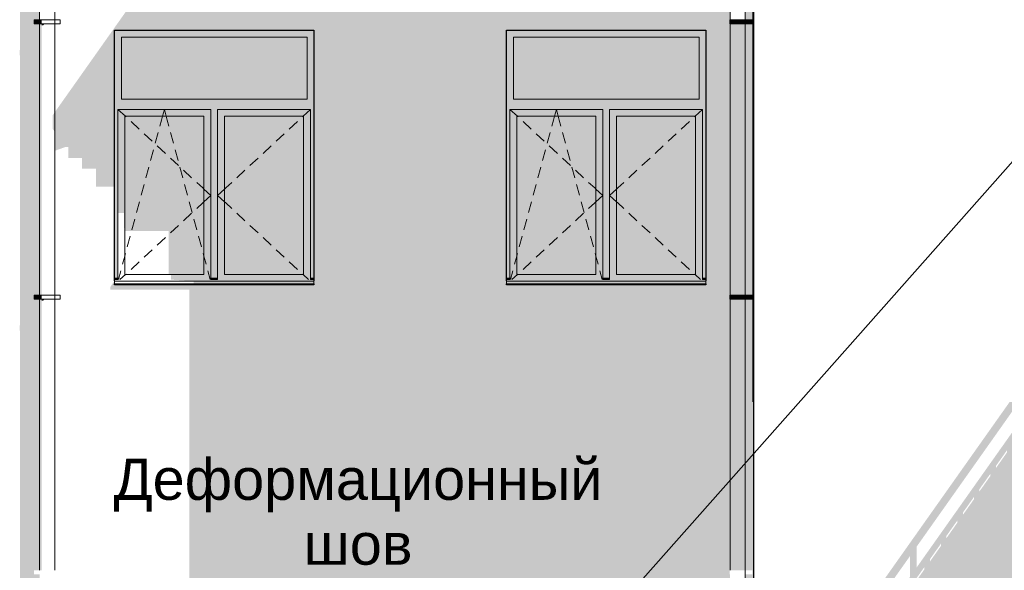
# Model space of a CAD drawing. Header units: millimetres. Extents: x -95523 to 190468, y -7401 to 17692.
# Tile 22 of 139: x -49482 to -42323, y 2627 to 6627. Entities that reach past the tile are written whole.
import ezdxf

# ---------------------------------------------------------------- set-up
doc = ezdxf.new("R2010")
doc.units = ezdxf.units.MM
doc.header["$MEASUREMENT"] = 0
for name, color, linetype, lineweight in [('Р_Фасад в осях 1-24_2_Аннотация - Выносная Надпись.Фасад фрагмент_Ном._пера__1', 7, 'Continuous', 15), ('Р_Фасад в осях 1-24_2_Конструктив - Стены Несущие_Ном._пера__1', 7, 'Continuous', 15), ('Р_Фасад в осях 1-24_2_Конструктив - Стены Несущие_Ном._пера__2', 8, 'Continuous', 15), ('Р_Фасад в осях 1-24_2_Конструктив - Стены Несущие_Ном._пера__21', 7, 'Continuous', 30), ('Р_Фасад в осях 1-24_2_Новый_1 ВОДОСТОК_Ном._пера__141', 7, 'Continuous', 20), ('Р_Фасад в осях 1-24_2_Новый_1 ВОДОСТОК_Ном._пера__2', 8, 'Continuous', 15), ('Р_Фасад в осях 1-24_2_Новый_Аннотация - Выносная Надпись.Фасад фрагмент_Ном._пера__1', 7, 'Continuous', 15), ('Р_Фасад в осях 1-24_2_Новый_Конструктив - Стены Несущие_Ном._пера__2', 8, 'Continuous', 15), ('Р_Фасад в осях 1-24_2_Новый_Конструктив - Стены Несущие_Ном._пера__21', 7, 'Continuous', 30)]:
    doc.layers.add(name, color=color, linetype=linetype, lineweight=lineweight)
doc.styles.add('СГЕНЕРИР_СТИЛЬ_1', font='arial.ttf')

msp = doc.modelspace()

# ---------------------------------------------------------------- hatches: boundary and pattern name
at = {"layer": 'Р_Фасад в осях 1-24_2_Конструктив - Стены Несущие_Ном._пера__2', "linetype": 'Continuous', "lineweight": 0, "true_color": 0x3f3f3f}
for points in [[(-49481.7, 6371.7), (-49478.7, 6363.4), (-49478.7, 4414.2), (-49481.7, 4401.7), (-49481.7, 4371.7), (-49478.7, 4363.4), (-49478.7, 3850), (-49337.1, 3850), (-49337.1, 4596.9), (-49377.1, 4596.9), (-49377.1, 4626.9), (-49337.1, 4626.9), (-49337.1, 6596.9), (-49377.1, 6596.9), (-49377.1, 6626.9), (-49337.1, 6626.9), (-49337.1, 7550), (-49478.7, 7550), (-49478.7, 6414.2), (-49481.7, 6401.7)], [(-44206.4, 6626.9), (-44155.4, 6626.9), (-44155.4, 6596.9), (-44206.4, 6596.9), (-44206.4, 4626.9), (-44155.4, 4626.9), (-44155.4, 4596.9), (-44206.4, 4596.9), (-44206.4, 3850), (-44148.1, 3850), (-44148.1, 7550), (-44206.4, 7550)], [(-44147.1, 7550), (-44148.1, 7550), (-44148.1, 3850)], [(-48742.2, 6500), (-47392.2, 6500), (-47342.2, 6500), (-47342.2, 6550), (-48792.2, 6550), (-48792.2, 6500)], [(-45892.2, 6500), (-44542.2, 6500), (-44492.2, 6500), (-44492.2, 6550), (-45942.2, 6550), (-45942.2, 6500)], [(-48792.2, 6500), (-48792.2, 4750), (-48767.2, 4750), (-48767.2, 5975), (-48742.2, 5975), (-48742.2, 6050), (-48742.2, 6500)], [(-47392.2, 6050), (-47392.2, 6500), (-48742.2, 6500), (-48742.2, 6050)], [(-47392.2, 6050), (-47392.2, 5975), (-47367.2, 5975), (-47367.2, 4750), (-47342.2, 4750), (-47342.2, 6500), (-47392.2, 6500)], [(-45942.2, 6500), (-45942.2, 4750), (-45917.2, 4750), (-45917.2, 5975), (-45892.2, 5975), (-45892.2, 6050), (-45892.2, 6500)], [(-44542.2, 6050), (-44542.2, 6500), (-45892.2, 6500), (-45892.2, 6050)], [(-44542.2, 6050), (-44542.2, 5975), (-44517.2, 5975), (-44517.2, 4750), (-44492.2, 4750), (-44492.2, 6500), (-44542.2, 6500)], [(-48042.2, 5975), (-47392.2, 5975), (-47392.2, 6050), (-48742.2, 6050), (-48742.2, 5975), (-48092.2, 5975), (-48092.2, 5950), (-48042.2, 5950)], [(-45192.2, 5975), (-44542.2, 5975), (-44542.2, 6050), (-45892.2, 6050), (-45892.2, 5975), (-45242.2, 5975), (-45242.2, 5950), (-45192.2, 5950)], [(-48092.2, 5975), (-48767.2, 5975), (-48767.2, 5925), (-48717.2, 5925), (-48142.2, 5925), (-48092.2, 5925)], [(-48092.2, 5950), (-48092.2, 4750), (-48042.2, 4750), (-48042.2, 5950)], [(-47367.2, 5975), (-48042.2, 5975), (-48042.2, 5925), (-47992.2, 5925), (-47417.2, 5925), (-47367.2, 5925)], [(-45242.2, 5975), (-45917.2, 5975), (-45917.2, 5925), (-45867.2, 5925), (-45292.2, 5925), (-45242.2, 5925)], [(-45242.2, 5950), (-45242.2, 4750), (-45192.2, 4750), (-45192.2, 5950)], [(-44517.2, 5975), (-45192.2, 5975), (-45192.2, 5925), (-45142.2, 5925), (-44567.2, 5925), (-44517.2, 5925)], [(-48767.2, 5925), (-48767.2, 5223.5), (-48722.6, 5223.5), (-48722.6, 5113.9), (-48717.2, 5113.9), (-48717.2, 5925)], [(-48142.2, 5925), (-48717.2, 5925), (-48717.2, 5092.7), (-48397.6, 5092.7), (-48397.6, 4775), (-48142.2, 4775)], [(-48142.2, 5925), (-48142.2, 4775), (-48092.2, 4775), (-48092.2, 5925)], [(-48042.2, 5925), (-48042.2, 4775), (-47992.2, 4775), (-47992.2, 5925)], [(-47992.2, 5925), (-47992.2, 4775), (-47417.2, 4775), (-47417.2, 5925)], [(-47417.2, 5925), (-47417.2, 4775), (-47367.2, 4775), (-47367.2, 5925)], [(-45917.2, 5925), (-45917.2, 4775), (-45867.2, 4775), (-45867.2, 5925)], [(-45867.2, 5925), (-45867.2, 4775), (-45292.2, 4775), (-45292.2, 5925)], [(-45292.2, 5925), (-45292.2, 4775), (-45242.2, 4775), (-45242.2, 5925)], [(-45192.2, 5925), (-45192.2, 4775), (-45142.2, 4775), (-45142.2, 5925)], [(-45142.2, 5925), (-45142.2, 4775), (-44567.2, 4775), (-44567.2, 5925)], [(-44567.2, 5925), (-44567.2, 4775), (-44517.2, 4775), (-44517.2, 5925)], [(-48791.2, 4750), (-48791.2, 4740), (-48767.2, 4740), (-48767.2, 4750)], [(-48791.2, 4740), (-48767.2, 4738.5), (-48767.2, 4740)], [(-48092.2, 4775), (-48382.6, 4775), (-48382.6, 4738.5), (-48092.2, 4738.5)], [(-48382.6, 4738.5), (-48217.6, 4728.1), (-47342.2, 4728.1), (-47342.2, 4740), (-47367.2, 4740), (-47367.2, 4738.5), (-48042.2, 4738.5), (-48042.2, 4740), (-48092.2, 4740), (-48092.2, 4738.5)], [(-48217.6, 4728.1), (-48217.6, 4708.1), (-47342.2, 4708.1), (-47342.2, 4728.1)], [(-48042.2, 4750), (-48092.2, 4750), (-48092.2, 4740), (-48042.2, 4740)], [(-48042.2, 4775), (-48042.2, 4738.5), (-47367.2, 4738.5), (-47367.2, 4775), (-47417.2, 4775), (-47992.2, 4775)], [(-47367.2, 4740), (-47342.2, 4740), (-47342.2, 4750), (-47367.2, 4750)], [(-45942.2, 4740), (-45917.2, 4740), (-45917.2, 4750), (-45942.2, 4750)], [(-45917.2, 4740), (-45942.2, 4740), (-45942.2, 4728.1), (-44492.2, 4728.1), (-44492.2, 4740), (-44517.2, 4740), (-44517.2, 4738.5), (-45192.2, 4738.5), (-45192.2, 4740), (-45242.2, 4740), (-45242.2, 4738.5), (-45917.2, 4738.5)], [(-44492.2, 4728.1), (-45942.2, 4728.1), (-45942.2, 4708.1), (-44492.2, 4708.1)], [(-45917.2, 4775), (-45917.2, 4738.5), (-45242.2, 4738.5), (-45242.2, 4775), (-45292.2, 4775), (-45867.2, 4775)], [(-45192.2, 4750), (-45242.2, 4750), (-45242.2, 4740), (-45192.2, 4740)], [(-45192.2, 4775), (-45192.2, 4738.5), (-44517.2, 4738.5), (-44517.2, 4775), (-44567.2, 4775), (-45142.2, 4775)], [(-44517.2, 4750), (-44517.2, 4740), (-44492.2, 4740), (-44492.2, 4750)], [(-47342.2, 4708.1), (-48792.2, 4708.1), (-48792.2, 4700), (-47342.2, 4700)], [(-45942.2, 4700), (-44492.2, 4700), (-44492.2, 4708.1), (-45942.2, 4708.1)], [(-49481.7, 401.7), (-49481.7, 380), (-49337.1, 380), (-49337.1, 596.9), (-49377.1, 596.9), (-49377.1, 626.9), (-49337.1, 626.9), (-49337.1, 2596.9), (-49377.1, 2596.9), (-49377.1, 2626.9), (-49337.1, 2626.9), (-49337.1, 3850), (-49478.7, 3850), (-49478.7, 2414.2), (-49481.7, 2401.7), (-49481.7, 2371.7), (-49478.7, 2363.4), (-49478.7, 414.2)], [(-48247.6, 3850), (-48247.6, 1751.7), (-48247.1, 380), (-44356.1, 380), (-44316.4, 419.7), (-44316.4, 596.9), (-44318.5, 596.9), (-44318.5, 626.9), (-44316.4, 626.9), (-44316.4, 2596.9), (-44318.5, 2596.9), (-44318.5, 2626.9), (-44316.4, 2626.9), (-44316.4, 3850)], [(-44206.4, 380), (-44147.2, 380), (-44147.2, 3850), (-44206.4, 3850), (-44206.4, 2626.9), (-44155.4, 2626.9), (-44155.4, 2596.9), (-44206.4, 2596.9), (-44206.4, 626.9), (-44155.4, 626.9), (-44155.4, 596.9), (-44206.4, 596.9)]]:
    msp.add_hatch(color=250, dxfattribs=at).paths.add_polyline_path(points)
h = msp.add_hatch(color=250, dxfattribs=at)
h.paths.add_polyline_path([(-49227.1, 5953.8), (-49227.1, 5674.3), (-49149.2, 5702.3), (-49127.6, 5702.3), (-49127.6, 5623), (-49027.6, 5623), (-49027.6, 5543.7), (-48927.6, 5543.7), (-48927.6, 5414.4), (-48792.2, 5414.4), (-48792.2, 6550), (-47342.2, 6550), (-47342.2, 4700), (-48792.2, 4700), (-48792.2, 4730), (-48822.2, 4685.7), (-48822.2, 4665.7), (-48247.6, 4665.7), (-48247.6, 3850), (-44316.4, 3850), (-44316.4, 4596.9), (-44318.5, 4596.9), (-44318.5, 4626.9), (-44316.4, 4626.9), (-44316.4, 6596.9), (-44318.5, 6596.9), (-44318.5, 6626.9), (-44316.4, 6626.9), (-44316.4, 7550), (-48098.5, 7550)])
h.paths.add_polyline_path([(-45942.2, 4700), (-45942.2, 6550), (-44492.2, 6550), (-44492.2, 4700)], flags=0)
at = {"layer": 'Р_Фасад в осях 1-24_2_Новый_1 ВОДОСТОК_Ном._пера__2', "linetype": 'Continuous', "lineweight": 0, "true_color": 0x3f3f3f}
for points in [[(-44210.6, 10596.9), (-44210.6, 8626.9), (-44206.5, 8626.9), (-44206.5, 8596.9), (-44210.6, 8596.9), (-44210.6, 6626.9), (-44206.5, 6626.9), (-44206.5, 6596.9), (-44210.6, 6596.9), (-44210.6, 4626.9), (-44206.5, 4626.9), (-44206.5, 4596.9), (-44210.6, 4596.9), (-44210.6, 2626.9), (-44206.5, 2626.9), (-44206.5, 2596.9), (-44210.6, 2596.9), (-44210.6, 626.9), (-44206.5, 626.9), (-44206.5, 596.9), (-44210.6, 596.9), (-44210.6, 496.9), (-44206.4, 496.9), (-44206.4, 11223.3), (-44210.6, 11223.3), (-44210.6, 10626.9), (-44206.5, 10626.9), (-44206.5, 10596.9)], [(-49377.1, 6596.9), (-49339.1, 6596.9), (-49339.1, 6626.9), (-49377.1, 6626.9)], [(-49339.1, 6596.9), (-49334.8, 6596.9), (-49334.8, 6626.9), (-49339.1, 6626.9)], [(-49337.1, 6596.9), (-49337.1, 4626.9), (-49332.9, 4626.9), (-49332.9, 6596.9)], [(-49334.8, 6626.9), (-49334.8, 6596.9), (-49322.4, 6596.9), (-49322.4, 6626.9)], [(-49321, 6596.9), (-49332.9, 6596.9), (-49332.9, 4626.9), (-49321, 4626.9)], [(-49303.2, 6596.9), (-49321, 6596.9), (-49321, 6586.4), (-49311.4, 6586.4), (-49303.2, 6593.2)], [(-49282.1, 6596.9), (-49303.2, 6596.9), (-49303.2, 6593.2), (-49284.8, 6593.2), (-49282.1, 6594.4)], [(-49261.1, 6596.9), (-49282.1, 6596.9), (-49282.1, 6594.4), (-49262.1, 6594.4), (-49261.1, 6594.8)], [(-49243.2, 6596.9), (-49261.1, 6596.9), (-49261.1, 6594.8), (-49243.3, 6594.8)], [(-49231.3, 6596.9), (-49243.2, 6596.9), (-49243.2, 6594.9), (-49231.3, 6594.9)], [(-49231.3, 6594.9), (-49227.1, 6594.5), (-49227.1, 6596.9), (-49231.3, 6596.9)], [(-44318.5, 6596.9), (-44314.2, 6596.9), (-44314.2, 6626.9), (-44318.5, 6626.9)], [(-44316.4, 6596.9), (-44316.4, 4626.9), (-44312.2, 4626.9), (-44312.2, 6596.9)], [(-44314.2, 6596.9), (-44301.8, 6596.9), (-44301.8, 6626.9), (-44314.2, 6626.9)], [(-44312.2, 6596.9), (-44312.2, 4626.9), (-44300.3, 4626.9), (-44300.3, 6596.9)], [(-44301.8, 6596.9), (-44283.3, 6596.9), (-44283.3, 6626.9), (-44301.8, 6626.9)], [(-44300.3, 6596.9), (-44300.3, 4626.9), (-44282.5, 4626.9), (-44282.5, 6596.9)], [(-44283.3, 6596.9), (-44261.5, 6596.9), (-44261.5, 6626.9), (-44283.3, 6626.9)], [(-44261.4, 6596.9), (-44282.5, 6596.9), (-44282.5, 4626.9), (-44261.4, 4626.9)], [(-44261.5, 6596.9), (-44208.5, 6596.9), (-44208.5, 6626.9), (-44261.5, 6626.9)], [(-44261.4, 6596.9), (-44261.4, 4626.9), (-44240.4, 4626.9), (-44240.4, 6596.9)], [(-44240.4, 6596.9), (-44240.4, 4626.9), (-44222.5, 4626.9), (-44222.5, 6596.9)], [(-44222.5, 6596.9), (-44222.5, 4626.9), (-44210.6, 4626.9), (-44210.6, 6596.9)], [(-44208.5, 6596.9), (-44206.5, 6596.9), (-44206.5, 6626.9), (-44208.5, 6626.9)], [(-44206.4, 6596.9), (-44183.7, 6596.9), (-44183.7, 6626.9), (-44206.4, 6626.9)], [(-44183.7, 6596.9), (-44156.8, 6596.9), (-44156.8, 6626.9), (-44183.7, 6626.9)], [(-44156.8, 6596.9), (-44155.4, 6596.9), (-44155.4, 6626.9), (-44156.8, 6626.9)], [(-49231.3, 5947.9), (-49241.8, 5933), (-49241.8, 5833.2), (-49231.3, 5820.4)], [(-49231.3, 5820.4), (-49227.1, 5799.7), (-49227.1, 5953.8), (-49231.3, 5947.9)], [(-49377.1, 4596.9), (-49339.1, 4596.9), (-49339.1, 4626.9), (-49377.1, 4626.9)], [(-49339.1, 4596.9), (-49334.8, 4596.9), (-49334.8, 4626.9), (-49339.1, 4626.9)], [(-49337.1, 2626.9), (-49332.9, 2626.9), (-49332.9, 4596.9), (-49337.1, 4596.9)], [(-49334.8, 4596.9), (-49322.4, 4596.9), (-49322.4, 4626.9), (-49334.8, 4626.9)], [(-49332.9, 2626.9), (-49321, 2626.9), (-49321, 4596.9), (-49332.9, 4596.9)], [(-49303.2, 4596.9), (-49321, 4596.9), (-49321, 4586.4), (-49311.4, 4586.4), (-49303.2, 4593.2)], [(-49282.1, 4596.9), (-49303.2, 4596.9), (-49303.2, 4593.2), (-49284.8, 4593.2), (-49282.1, 4594.4)], [(-49261.1, 4596.9), (-49282.1, 4596.9), (-49282.1, 4594.4), (-49262.1, 4594.4), (-49261.1, 4594.8)], [(-49243.2, 4596.9), (-49261.1, 4596.9), (-49261.1, 4594.8), (-49243.3, 4594.8)], [(-49231.3, 4596.9), (-49243.2, 4596.9), (-49243.2, 4594.9), (-49231.3, 4594.9)], [(-49231.3, 4594.9), (-49227.1, 4594.5), (-49227.1, 4596.9), (-49231.3, 4596.9)], [(-44318.5, 4596.9), (-44314.2, 4596.9), (-44314.2, 4626.9), (-44318.5, 4626.9)], [(-44316.4, 2626.9), (-44312.2, 2626.9), (-44312.2, 4596.9), (-44316.4, 4596.9)], [(-44314.2, 4596.9), (-44301.8, 4596.9), (-44301.8, 4626.9), (-44314.2, 4626.9)], [(-44312.2, 2626.9), (-44300.3, 2626.9), (-44300.3, 4596.9), (-44312.2, 4596.9)], [(-44301.8, 4596.9), (-44283.3, 4596.9), (-44283.3, 4626.9), (-44301.8, 4626.9)], [(-44300.3, 2626.9), (-44282.5, 2626.9), (-44282.5, 4596.9), (-44300.3, 4596.9)], [(-44283.3, 4596.9), (-44261.5, 4596.9), (-44261.5, 4626.9), (-44283.3, 4626.9)], [(-44282.5, 2626.9), (-44261.4, 2626.9), (-44261.4, 4596.9), (-44282.5, 4596.9)], [(-44261.5, 4596.9), (-44208.5, 4596.9), (-44208.5, 4626.9), (-44261.5, 4626.9)], [(-44261.4, 2626.9), (-44240.4, 2626.9), (-44240.4, 4596.9), (-44261.4, 4596.9)], [(-44222.5, 4596.9), (-44240.4, 4596.9), (-44240.4, 2626.9), (-44222.5, 2626.9)], [(-44222.5, 2626.9), (-44210.6, 2626.9), (-44210.6, 4596.9), (-44222.5, 4596.9)], [(-44208.5, 4596.9), (-44206.5, 4596.9), (-44206.5, 4626.9), (-44208.5, 4626.9)], [(-44183.7, 4626.9), (-44206.4, 4626.9), (-44206.4, 4596.9), (-44183.7, 4596.9)], [(-44183.7, 4596.9), (-44156.8, 4596.9), (-44156.8, 4626.9), (-44183.7, 4626.9)], [(-44156.8, 4596.9), (-44155.4, 4596.9), (-44155.4, 4626.9), (-44156.8, 4626.9)]]:
    msp.add_hatch(color=250, dxfattribs=at).paths.add_polyline_path(points)
at = {"layer": 'Р_Фасад в осях 1-24_2_Новый_Конструктив - Стены Несущие_Ном._пера__2', "linetype": 'Continuous', "lineweight": 0, "true_color": 0x3f3f3f}
h = msp.add_hatch(color=250, dxfattribs=at)
h.paths.add_polyline_path([(-44147.2, 380), (-41843.4, 380), (-41803.7, 419.7), (-41803.7, 596.9), (-41805.8, 596.9), (-41805.8, 626.9), (-41803.7, 626.9), (-41803.7, 2754.7), (-42098, 3046.1), (-42098, 3332.4), (-42155.2, 3482.4), (-42198, 3482.4), (-42198, 3502.4), (-41988, 3502.4), (-41988, 3092), (-41693.7, 2800.6), (-41693.7, 380), (-41667.2, 380), (-41667.2, 3140), (-41857.2, 3140), (-41857.2, 3340), (-41907.2, 3340), (-41907.2, 3490), (-41957.2, 3490), (-41957.2, 3640), (-42007.2, 3640), (-42007.2, 3777.6), (-42044.8, 3777.6), (-42044.8, 3842.7), (-42042.8, 3850), (-42062.8, 3822.7), (-42062.8, 3838.7), (-42054.7, 3850), (-42108.9, 3850), (-42158, 3780.6), (-42158, 3850), (-42208, 3850), (-42208, 3710), (-42958.8, 2648.9), (-42958.8, 2800.3), (-42216, 3850), (-42283.7, 3850), (-44147.2, 1216.3), (-44147.2, 1120.7), (-43809.5, 1597.8), (-43809.5, 1446.4), (-44147.2, 969.3), (-44147.2, 892.7), (-44144.9, 895.9), (-44144.9, 878.1), (-44147.2, 874.9)])
h.paths.add_polyline_path([(-44104.9, 934.7), (-44104.9, 952.5), (-44024.8, 1065.7), (-44024.8, 1048)], flags=0)
h.paths.add_polyline_path([(-43984.8, 1104.5), (-43984.8, 1122.2), (-43904.8, 1235.4), (-43904.8, 1217.8)], flags=0)
h.paths.add_polyline_path([(-43809.5, 1352.4), (-43864.8, 1274.3), (-43864.8, 1291.9), (-43809.5, 1369.9)], flags=0)
h.paths.add_polyline_path([(-43759.5, 1517.1), (-43759.5, 1668.5), (-43008.8, 2729.6), (-43008.8, 2578.2)], flags=0)
h.paths.add_polyline_path([(-43704.3, 1501.2), (-43759.5, 1423.1), (-43759.5, 1440.6), (-43704.3, 1518.6)], flags=0)
h.paths.add_polyline_path([(-43664.3, 1575.1), (-43584.3, 1688.3), (-43584.3, 1671), (-43664.3, 1557.8)], flags=0)
h.paths.add_polyline_path([(-43544.3, 1744.8), (-43464.2, 1858), (-43464.2, 1840.8), (-43544.3, 1727.6)], flags=0)
h.paths.add_polyline_path([(-43424.2, 1897.4), (-43424.2, 1914.5), (-43344.1, 2027.7), (-43344.1, 2010.6)], flags=0)
h.paths.add_polyline_path([(-43224, 2180.4), (-43304.1, 2067.2), (-43304.1, 2084.2), (-43224, 2197.4)], flags=0)
h.paths.add_polyline_path([(-43104, 2350.3), (-43184, 2237), (-43184, 2254), (-43104, 2367.1)], flags=0)
h.paths.add_polyline_path([(-43008.8, 2484.9), (-43064, 2406.8), (-43064, 2423.7), (-43008.8, 2501.7)], flags=0)
h.paths.add_polyline_path([(-42958.8, 2555.6), (-42958.8, 2572.3), (-42903.6, 2650.4), (-42903.6, 2633.7)], flags=0)
h.paths.add_polyline_path([(-42863.6, 2706.9), (-42783.5, 2820.1), (-42783.5, 2803.5), (-42863.6, 2690.2)], flags=0)
h.paths.add_polyline_path([(-42743.5, 2876.6), (-42663.4, 2989.8), (-42663.4, 2973.3), (-42743.5, 2860)], flags=0)
h.paths.add_polyline_path([(-42623.4, 3029.9), (-42623.4, 3046.3), (-42543.3, 3159.5), (-42543.3, 3143.1)], flags=0)
h.paths.add_polyline_path([(-42423.3, 3312.9), (-42503.3, 3199.7), (-42503.3, 3216), (-42423.3, 3329.2)], flags=0)
h.paths.add_polyline_path([(-42383.3, 3385.7), (-42303.2, 3498.9), (-42303.2, 3482.7), (-42383.3, 3369.5)], flags=0)
h.paths.add_polyline_path([(-42263.2, 3539.3), (-42263.2, 3555.4), (-42208, 3633.4), (-42208, 3617.4)], flags=0)
h.paths.add_polyline_path([(-42158, 3688.1), (-42158, 3704.1), (-42102.8, 3782.1), (-42102.8, 3766.2)], flags=0)

# ---------------------------------------------------------------- linework, layer by layer
at = {"layer": 'Р_Фасад в осях 1-24_2_Конструктив - Стены Несущие_Ном._пера__1', "color": 7, "linetype": 'Continuous', "lineweight": 15}
for p, q in [((-48742.2, 6500), (-48742.2, 6050)), ((-47392.2, 6500), (-48742.2, 6500)), ((-47392.2, 6050), (-47392.2, 6500)), ((-45892.2, 6500), (-45892.2, 6050)), ((-44542.2, 6500), (-45892.2, 6500)), ((-44542.2, 6050), (-44542.2, 6500)), ((-48742.2, 6050), (-47392.2, 6050)), ((-45892.2, 6050), (-44542.2, 6050)), ((-48767.2, 5925), (-48767.2, 5975)), ((-48767.2, 5975), (-48092.2, 5975)), ((-48767.2, 5975), (-48713.2, 5925)), ((-48443.2, 5925), (-48429.7, 5975)), ((-48416.2, 5925), (-48429.7, 5975)), ((-48092.2, 5975), (-48092.2, 5925)), ((-48042.2, 5925), (-48042.2, 5975)), ((-48042.2, 5975), (-47367.2, 5975)), ((-47367.2, 5975), (-47421.2, 5925)), ((-47367.2, 5975), (-47367.2, 5925)), ((-45917.2, 5925), (-45917.2, 5975)), ((-45917.2, 5975), (-45242.2, 5975)), ((-45917.2, 5975), (-45863.2, 5925)), ((-45593.2, 5925), (-45579.7, 5975)), ((-45566.2, 5925), (-45579.7, 5975)), ((-45242.2, 5975), (-45242.2, 5925)), ((-45192.2, 5925), (-45192.2, 5975)), ((-45192.2, 5975), (-44517.2, 5975)), ((-44517.2, 5975), (-44571.2, 5925)), ((-44517.2, 5975), (-44517.2, 5925)), ((-48767.2, 4775), (-48767.2, 5925)), ((-48717.2, 5925), (-48717.2, 4775)), ((-48142.2, 5925), (-48717.2, 5925)), ((-48713.2, 5925), (-48708.5, 5920.6)), ((-48671.8, 5886.7), (-48613.1, 5832.3)), ((-48462.2, 5854.6), (-48450.5, 5897.8)), ((-48450.5, 5897.8), (-48443.2, 5925)), ((-48408.8, 5897.8), (-48416.2, 5925)), ((-48397.2, 5854.6), (-48408.8, 5897.8)), ((-48142.2, 4775), (-48142.2, 5925)), ((-48092.2, 5925), (-48092.2, 4775)), ((-48042.2, 4775), (-48042.2, 5925)), ((-47992.2, 5925), (-47992.2, 4775)), ((-47417.2, 5925), (-47992.2, 5925)), ((-47462.6, 5886.7), (-47521.3, 5832.3)), ((-47421.2, 5925), (-47425.9, 5920.6)), ((-47417.2, 4775), (-47417.2, 5925)), ((-47367.2, 5925), (-47367.2, 4775)), ((-45917.2, 4775), (-45917.2, 5925)), ((-45867.2, 5925), (-45867.2, 4775)), ((-45292.2, 5925), (-45867.2, 5925)), ((-45863.2, 5925), (-45858.5, 5920.6)), ((-45821.8, 5886.7), (-45763.1, 5832.3)), ((-45612.2, 5854.6), (-45600.5, 5897.8)), ((-45600.5, 5897.8), (-45593.2, 5925)), ((-45558.8, 5897.8), (-45566.2, 5925)), ((-45547.2, 5854.6), (-45558.8, 5897.8)), ((-45292.2, 4775), (-45292.2, 5925)), ((-45242.2, 5925), (-45242.2, 4775)), ((-45192.2, 4775), (-45192.2, 5925)), ((-45142.2, 5925), (-45142.2, 4775)), ((-44567.2, 5925), (-45142.2, 5925)), ((-44612.6, 5886.7), (-44671.3, 5832.3)), ((-44571.2, 5925), (-44575.9, 5920.6)), ((-44567.2, 4775), (-44567.2, 5925)), ((-44517.2, 5925), (-44517.2, 4775)), ((-48496.1, 5729), (-48475.2, 5806.3)), ((-48363.3, 5729), (-48384.1, 5806.3)), ((-45646.1, 5729), (-45625.2, 5806.3)), ((-45513.3, 5729), (-45534.1, 5806.3)), ((-48576.4, 5798.4), (-48517.7, 5744)), ((-47558, 5798.4), (-47616.7, 5744)), ((-45726.4, 5798.4), (-45667.7, 5744)), ((-44708, 5798.4), (-44766.7, 5744)), ((-48530, 5603.5), (-48509.1, 5680.8)), ((-48481, 5710), (-48422.3, 5655.7)), ((-48329.4, 5603.5), (-48350.2, 5680.8)), ((-47653.3, 5710), (-47712, 5655.7)), ((-45680, 5603.5), (-45659.1, 5680.8)), ((-45631, 5710), (-45572.3, 5655.7)), ((-45479.4, 5603.5), (-45500.2, 5680.8)), ((-44803.3, 5710), (-44862, 5655.7)), ((-48385.6, 5621.7), (-48326.9, 5567.4)), ((-47748.7, 5621.7), (-47807.4, 5567.4)), ((-45535.6, 5621.7), (-45476.9, 5567.4)), ((-44898.7, 5621.7), (-44957.4, 5567.4)), ((-48563.9, 5478), (-48543, 5555.3)), ((-48295.5, 5478), (-48316.4, 5555.3)), ((-48290.2, 5533.4), (-48231.5, 5479)), ((-47844.1, 5533.4), (-47902.8, 5479)), ((-45713.9, 5478), (-45693, 5555.3)), ((-45445.5, 5478), (-45466.4, 5555.3)), ((-45440.2, 5533.4), (-45381.5, 5479)), ((-44994.1, 5533.4), (-45052.8, 5479)), ((-48194.8, 5445.1), (-48150.9, 5404.4)), ((-47939.5, 5445.1), (-47983.5, 5404.4)), ((-45344.8, 5445.1), (-45300.9, 5404.4)), ((-45089.5, 5445.1), (-45133.5, 5404.4)), ((-48597.7, 5352.5), (-48576.9, 5429.8)), ((-48261.6, 5352.5), (-48282.5, 5429.8)), ((-48150.9, 5404.4), (-48142.2, 5396.3)), ((-48142.2, 5396.3), (-48092.2, 5350)), ((-47992.2, 5396.3), (-48042.2, 5350)), ((-47983.5, 5404.4), (-47992.2, 5396.3)), ((-45747.7, 5352.5), (-45726.9, 5429.8)), ((-45411.6, 5352.5), (-45432.5, 5429.8)), ((-45300.9, 5404.4), (-45292.2, 5396.3)), ((-45292.2, 5396.3), (-45242.2, 5350)), ((-45142.2, 5396.3), (-45192.2, 5350)), ((-45133.5, 5404.4), (-45142.2, 5396.3)), ((-48631.6, 5227), (-48610.8, 5304.3)), ((-48227.7, 5227), (-48248.6, 5304.3)), ((-48150.9, 5295.6), (-48142.2, 5303.7)), ((-48142.2, 5303.7), (-48092.2, 5350)), ((-47992.2, 5303.7), (-48042.2, 5350)), ((-47983.5, 5295.6), (-47992.2, 5303.7)), ((-45781.6, 5227), (-45760.8, 5304.3)), ((-45377.7, 5227), (-45398.6, 5304.3)), ((-45300.9, 5295.6), (-45292.2, 5303.7)), ((-45292.2, 5303.7), (-45242.2, 5350)), ((-45142.2, 5303.7), (-45192.2, 5350)), ((-45133.5, 5295.6), (-45142.2, 5303.7)), ((-48194.8, 5254.9), (-48150.9, 5295.6)), ((-47939.5, 5254.9), (-47983.5, 5295.6)), ((-45344.8, 5254.9), (-45300.9, 5295.6)), ((-45089.5, 5254.9), (-45133.5, 5295.6)), ((-48665.5, 5101.5), (-48644.7, 5178.8)), ((-48290.2, 5166.6), (-48231.5, 5221)), ((-48193.8, 5101.5), (-48214.7, 5178.8)), ((-47844.1, 5166.6), (-47902.8, 5221)), ((-45815.5, 5101.5), (-45794.7, 5178.8)), ((-45440.2, 5166.6), (-45381.5, 5221)), ((-45343.8, 5101.5), (-45364.7, 5178.8)), ((-44994.1, 5166.6), (-45052.8, 5221)), ((-48385.6, 5078.3), (-48326.9, 5132.6)), ((-47748.7, 5078.3), (-47807.4, 5132.6)), ((-45535.6, 5078.3), (-45476.9, 5132.6)), ((-44898.7, 5078.3), (-44957.4, 5132.6)), ((-48699.4, 4976), (-48678.6, 5053.2)), ((-48481, 4990), (-48422.3, 5044.3)), ((-48160, 4976), (-48180.8, 5053.2)), ((-47653.3, 4990), (-47712, 5044.3)), ((-45849.4, 4976), (-45828.6, 5053.2)), ((-45631, 4990), (-45572.3, 5044.3)), ((-45310, 4976), (-45330.8, 5053.2)), ((-44803.3, 4990), (-44862, 5044.3)), ((-48576.4, 4901.6), (-48517.7, 4956)), ((-47558, 4901.6), (-47616.7, 4956)), ((-45726.4, 4901.6), (-45667.7, 4956)), ((-44708, 4901.6), (-44766.7, 4956)), ((-48733.3, 4850.5), (-48717.2, 4910.2)), ((-48717.2, 4910.2), (-48712.4, 4927.7)), ((-48142.2, 4910.2), (-48146.9, 4927.7)), ((-48126.1, 4850.5), (-48142.2, 4910.2)), ((-45883.3, 4850.5), (-45867.2, 4910.2)), ((-45867.2, 4910.2), (-45862.4, 4927.7)), ((-45292.2, 4910.2), (-45296.9, 4927.7)), ((-45276.1, 4850.5), (-45292.2, 4910.2)), ((-48763.5, 4738.5), (-48746.3, 4802.2)), ((-48671.8, 4813.3), (-48613.1, 4867.7)), ((-48095.8, 4738.5), (-48113, 4802.2)), ((-47462.6, 4813.3), (-47521.3, 4867.7)), ((-45913.5, 4738.5), (-45896.3, 4802.2)), ((-45821.8, 4813.3), (-45763.1, 4867.7)), ((-45245.8, 4738.5), (-45263, 4802.2)), ((-44612.6, 4813.3), (-44671.3, 4867.7)), ((-48767.2, 4750), (-48792.2, 4750)), ((-48767.2, 4740), (-48792.2, 4740)), ((-48792.2, 4730), (-48792.2, 4728.1)), ((-48792.2, 4728.1), (-48792.2, 4708.1)), ((-47342.2, 4728.1), (-48792.2, 4728.1)), ((-48767.2, 4738.5), (-48767.2, 4775)), ((-48752.6, 4738.5), (-48713.2, 4775)), ((-48717.2, 4775), (-48142.2, 4775)), ((-48713.2, 4775), (-48708.5, 4779.4)), ((-48092.2, 4775), (-48092.2, 4738.5)), ((-48042.2, 4750), (-48092.2, 4750)), ((-48042.2, 4740), (-48092.2, 4740)), ((-48042.2, 4738.5), (-48042.2, 4775)), ((-47992.2, 4775), (-47417.2, 4775)), ((-47421.2, 4775), (-47425.9, 4779.4)), ((-47381.8, 4738.5), (-47421.2, 4775)), ((-47367.2, 4775), (-47367.2, 4738.5)), ((-47342.2, 4750), (-47367.2, 4750)), ((-47342.2, 4740), (-47367.2, 4740)), ((-47342.2, 4730), (-47342.2, 4728.1)), ((-47342.2, 4728.1), (-47342.2, 4708.1)), ((-45917.2, 4750), (-45942.2, 4750)), ((-45917.2, 4740), (-45942.2, 4740)), ((-45942.2, 4730), (-45942.2, 4728.1)), ((-45942.2, 4728.1), (-45942.2, 4708.1)), ((-44492.2, 4728.1), (-45942.2, 4728.1)), ((-45917.2, 4738.5), (-45917.2, 4775)), ((-45902.6, 4738.5), (-45863.2, 4775)), ((-45867.2, 4775), (-45292.2, 4775)), ((-45863.2, 4775), (-45858.5, 4779.4)), ((-45242.2, 4775), (-45242.2, 4738.5)), ((-45192.2, 4750), (-45242.2, 4750)), ((-45192.2, 4740), (-45242.2, 4740)), ((-45192.2, 4738.5), (-45192.2, 4775)), ((-45142.2, 4775), (-44567.2, 4775)), ((-44571.2, 4775), (-44575.9, 4779.4)), ((-44531.8, 4738.5), (-44571.2, 4775)), ((-44517.2, 4775), (-44517.2, 4738.5)), ((-44492.2, 4750), (-44517.2, 4750)), ((-44492.2, 4740), (-44517.2, 4740)), ((-44492.2, 4730), (-44492.2, 4728.1)), ((-44492.2, 4728.1), (-44492.2, 4708.1)), ((-47342.2, 4708.1), (-48792.2, 4708.1)), ((-44492.2, 4708.1), (-45942.2, 4708.1))]:
    msp.add_line(p, q, dxfattribs=at)
at = {"layer": 'Р_Фасад в осях 1-24_2_Конструктив - Стены Несущие_Ном._пера__21', "color": 7, "linetype": 'Continuous', "lineweight": 30}
for p, q in [((-44148.1, 3850), (-44148.1, 7550)), ((-48792.2, 4730), (-48792.2, 6550)), ((-48792.2, 6550), (-47342.2, 6550)), ((-47342.2, 6550), (-47342.2, 4730)), ((-45942.2, 6550), (-44492.2, 6550)), ((-45942.2, 4730), (-45942.2, 6550)), ((-44492.2, 6550), (-44492.2, 4730)), ((-48792.2, 4700), (-48792.2, 4708.1)), ((-47342.2, 4700), (-48792.2, 4700)), ((-47342.2, 4708.1), (-47342.2, 4700)), ((-45942.2, 4700), (-45942.2, 4708.1)), ((-44492.2, 4700), (-45942.2, 4700)), ((-44492.2, 4708.1), (-44492.2, 4700)), ((-44147.2, 3850), (-44148.1, 3850))]:
    msp.add_line(p, q, dxfattribs=at)
at = {"layer": 'Р_Фасад в осях 1-24_2_Новый_1 ВОДОСТОК_Ном._пера__141', "color": 7, "linetype": 'Continuous', "lineweight": 20}
for p, q in [((-44206.4, 11223.3), (-44206.4, 496.9)), ((-49337.1, 8596.9), (-49337.1, 6626.9)), ((-49227.1, 8596.9), (-49227.1, 6626.9)), ((-44316.4, 8596.9), (-44316.4, 6626.9)), ((-49377.1, 6626.9), (-49339.1, 6626.9)), ((-49377.1, 6596.9), (-49377.1, 6626.9)), ((-49377.1, 6596.9), (-49339.1, 6596.9)), ((-49339.1, 6626.9), (-49334.8, 6626.9)), ((-49339.1, 6596.9), (-49339.1, 6626.9)), ((-49339.1, 6596.9), (-49334.8, 6596.9)), ((-49337.1, 6596.9), (-49337.1, 4626.9)), ((-49334.8, 6626.9), (-49322.4, 6626.9)), ((-49334.8, 6596.9), (-49322.4, 6596.9)), ((-49322.4, 6626.9), (-49303.9, 6626.9)), ((-49322.4, 6596.9), (-49303.9, 6596.9)), ((-49303.9, 6626.9), (-49282.1, 6626.9)), ((-49303.9, 6596.9), (-49282.1, 6596.9)), ((-49282.1, 6626.9), (-49260.3, 6626.9)), ((-49282.1, 6596.9), (-49260.3, 6596.9)), ((-49260.3, 6626.9), (-49241.8, 6626.9)), ((-49260.3, 6596.9), (-49241.8, 6596.9)), ((-49241.8, 6626.9), (-49229.5, 6626.9)), ((-49241.8, 6596.9), (-49229.5, 6596.9)), ((-49229.5, 6626.9), (-49225.1, 6626.9)), ((-49229.5, 6596.9), (-49225.1, 6596.9)), ((-49227.1, 6596.9), (-49227.1, 4626.9)), ((-49225.1, 6626.9), (-49187.1, 6626.9)), ((-49225.1, 6596.9), (-49225.1, 6626.9)), ((-49225.1, 6596.9), (-49187.1, 6596.9)), ((-49187.1, 6596.9), (-49187.1, 6626.9)), ((-44318.5, 6626.9), (-44314.2, 6626.9)), ((-44318.5, 6596.9), (-44318.5, 6626.9)), ((-44318.5, 6596.9), (-44314.2, 6596.9)), ((-44316.4, 6596.9), (-44316.4, 4626.9)), ((-44314.2, 6626.9), (-44301.8, 6626.9)), ((-44314.2, 6596.9), (-44301.8, 6596.9)), ((-44301.8, 6626.9), (-44283.3, 6626.9)), ((-44301.8, 6596.9), (-44283.3, 6596.9)), ((-44283.3, 6626.9), (-44261.5, 6626.9)), ((-44283.3, 6596.9), (-44261.5, 6596.9)), ((-44261.5, 6626.9), (-44208.5, 6626.9)), ((-44261.5, 6596.9), (-44208.5, 6596.9)), ((-44208.5, 6626.9), (-44206.5, 6626.9)), ((-44208.5, 6596.9), (-44208.5, 6626.9)), ((-44208.5, 6596.9), (-44206.5, 6596.9)), ((-44206.5, 6596.9), (-44206.5, 6626.9)), ((-44206.4, 6626.9), (-44183.7, 6626.9)), ((-44206.4, 6596.9), (-44183.7, 6596.9)), ((-44183.7, 6626.9), (-44156.8, 6626.9)), ((-44183.7, 6596.9), (-44183.7, 6626.9)), ((-44183.7, 6596.9), (-44156.8, 6596.9)), ((-44156.8, 6626.9), (-44155.4, 6626.9)), ((-44156.8, 6596.9), (-44156.8, 6626.9)), ((-44156.8, 6596.9), (-44155.4, 6596.9)), ((-44155.4, 6596.9), (-44155.4, 6626.9)), ((-49377.1, 4626.9), (-49339.1, 4626.9)), ((-49377.1, 4596.9), (-49377.1, 4626.9)), ((-49377.1, 4596.9), (-49339.1, 4596.9)), ((-49339.1, 4626.9), (-49334.8, 4626.9)), ((-49339.1, 4596.9), (-49339.1, 4626.9)), ((-49339.1, 4596.9), (-49334.8, 4596.9)), ((-49337.1, 4596.9), (-49337.1, 2626.9)), ((-49334.8, 4626.9), (-49322.4, 4626.9)), ((-49334.8, 4596.9), (-49322.4, 4596.9)), ((-49322.4, 4626.9), (-49303.9, 4626.9)), ((-49322.4, 4596.9), (-49303.9, 4596.9)), ((-49303.9, 4626.9), (-49282.1, 4626.9)), ((-49303.9, 4596.9), (-49282.1, 4596.9)), ((-49282.1, 4626.9), (-49260.3, 4626.9)), ((-49282.1, 4596.9), (-49260.3, 4596.9)), ((-49260.3, 4626.9), (-49241.8, 4626.9)), ((-49260.3, 4596.9), (-49241.8, 4596.9)), ((-49241.8, 4626.9), (-49229.5, 4626.9)), ((-49241.8, 4596.9), (-49229.5, 4596.9)), ((-49229.5, 4626.9), (-49225.1, 4626.9)), ((-49229.5, 4596.9), (-49225.1, 4596.9)), ((-49227.1, 4596.9), (-49227.1, 2626.9)), ((-49225.1, 4626.9), (-49187.1, 4626.9)), ((-49225.1, 4596.9), (-49225.1, 4626.9)), ((-49225.1, 4596.9), (-49187.1, 4596.9)), ((-49187.1, 4596.9), (-49187.1, 4626.9)), ((-44318.5, 4626.9), (-44314.2, 4626.9)), ((-44318.5, 4596.9), (-44318.5, 4626.9)), ((-44318.5, 4596.9), (-44314.2, 4596.9)), ((-44316.4, 4596.9), (-44316.4, 2626.9)), ((-44314.2, 4626.9), (-44301.8, 4626.9)), ((-44314.2, 4596.9), (-44301.8, 4596.9)), ((-44301.8, 4626.9), (-44283.3, 4626.9)), ((-44301.8, 4596.9), (-44283.3, 4596.9)), ((-44283.3, 4626.9), (-44261.5, 4626.9)), ((-44283.3, 4596.9), (-44261.5, 4596.9)), ((-44261.5, 4626.9), (-44208.5, 4626.9)), ((-44261.5, 4596.9), (-44208.5, 4596.9)), ((-44208.5, 4626.9), (-44206.5, 4626.9)), ((-44208.5, 4596.9), (-44208.5, 4626.9)), ((-44208.5, 4596.9), (-44206.5, 4596.9)), ((-44206.5, 4596.9), (-44206.5, 4626.9)), ((-44206.4, 4626.9), (-44183.7, 4626.9)), ((-44206.4, 4596.9), (-44183.7, 4596.9)), ((-44183.7, 4626.9), (-44156.8, 4626.9)), ((-44183.7, 4596.9), (-44183.7, 4626.9)), ((-44183.7, 4596.9), (-44156.8, 4596.9)), ((-44156.8, 4626.9), (-44155.4, 4626.9)), ((-44156.8, 4596.9), (-44156.8, 4626.9)), ((-44156.8, 4596.9), (-44155.4, 4596.9)), ((-44155.4, 4596.9), (-44155.4, 4626.9))]:
    msp.add_line(p, q, dxfattribs=at)
at = {"layer": 'Р_Фасад в осях 1-24_2_Новый_Аннотация - Выносная Надпись.Фасад фрагмент_Ном._пера__1', "color": 7, "linetype": 'Continuous', "lineweight": 15}
msp.add_line((-41771.1, 6152.9), (-44949.9, 2564.9), dxfattribs=at)
at = {"layer": 'Р_Фасад в осях 1-24_2_Новый_Конструктив - Стены Несущие_Ном._пера__21', "color": 7, "linetype": 'Continuous', "lineweight": 30}
for p, q in [((-44147.1, 7550), (-44147.1, 3850)), ((-44147.1, 3850), (-44147.2, 380))]:
    msp.add_line(p, q, dxfattribs=at)

# ---------------------------------------------------------------- texts
at = {"layer": 'Р_Фасад в осях 1-24_2_Аннотация - Выносная Надпись.Фасад фрагмент_Ном._пера__1', "color": 7, "linetype": 'Continuous', "lineweight": 15, "insert": (-47021.7, 2663), "char_height": 300, "width": 3601.113, "attachment_point": 8, "line_spacing_factor": 0.942898, "style": 'СГЕНЕРИР_СТИЛЬ_1'}
msp.add_mtext('\\A1;Деформационный шов', dxfattribs=at)

doc.saveas('drawing.dxf')
